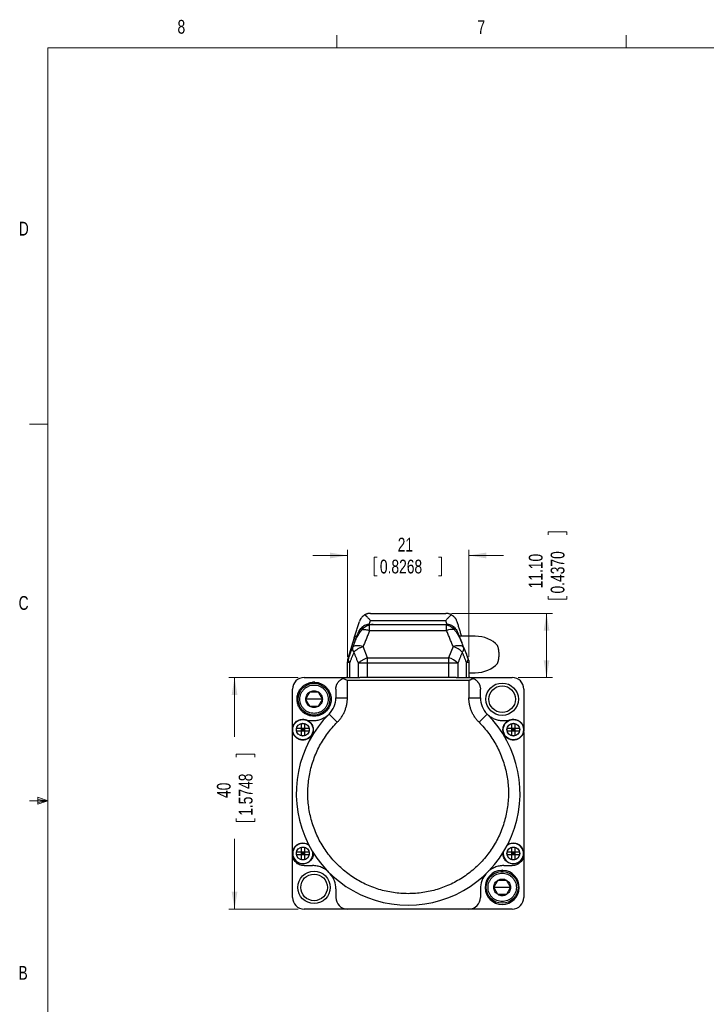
# Model space of a CAD drawing. Header units: millimetres. Extents: x 11 to 421, y 5 to 275.
# Tile 11 of 14: x 11 to 130, y 105 to 275. Entities that reach past the tile are written whole.
import ezdxf

# ---------------------------------------------------------------- set-up
doc = ezdxf.new("R2010")
doc.units = ezdxf.units.MM
doc.styles.add('SLDTEXTSTYLE0', font='TXT', dxfattribs={"width": 0.75})
doc.dimstyles.new('SLDDIMSTYLE3', dxfattribs={"dimtxt": 2.38125, "dimasz": 3, "dimexe": 0, "dimexo": 0.0625, "dimgap": 0.595313, "dimtad": 0, "dimrnd": 1e-09, "dimzin": 12, "dimdsep": 46, "dimtxsty": 'SLDTEXTSTYLE0', "dimsah": 1, "dimcen": 0.09, "dimadec": 0, "dimazin": 0, "dimtfac": 1, "dimtofl": 0, "dimtmove": 0, "dimatfit": 3, "dimfxl": 1, "dimtolj": 1, "dimtzin": 12, "dimarcsym": 0})
doc.dimstyles.new('SLDDIMSTYLE4', dxfattribs={"dimtxt": 2.38125, "dimasz": 3, "dimexe": 0, "dimexo": 0.0625, "dimgap": 0.595313, "dimtad": 0, "dimrnd": 1e-09, "dimzin": 4, "dimdsep": 46, "dimtxsty": 'SLDTEXTSTYLE0', "dimsah": 1, "dimcen": 0.09, "dimadec": 0, "dimazin": 0, "dimtfac": 1, "dimtofl": 0, "dimtmove": 0, "dimatfit": 3, "dimfxl": 1, "dimtolj": 1, "dimtzin": 12, "dimarcsym": 0})
doc.dimstyles.new('SLDDIMSTYLE7', dxfattribs={"dimtxt": 2.38125, "dimasz": 3, "dimexe": 0, "dimexo": 0.0625, "dimgap": 0.595313, "dimtad": 0, "dimrnd": 1e-09, "dimzin": 12, "dimdsep": 46, "dimtxsty": 'SLDTEXTSTYLE0', "dimsah": 1, "dimcen": 0.09, "dimadec": 0, "dimazin": 0, "dimtfac": 1, "dimtofl": 0, "dimtmove": 0, "dimatfit": 3, "dimfxl": 1, "dimtolj": 1, "dimtzin": 12, "dimarcsym": 0})

# ---------------------------------------------------------------- blocks, each defined once
blk = doc.blocks.new('*D13')
at = {"color": 7, "linetype": 'Continuous', "lineweight": 0}
for p, q in [((59.21, 161.43), (47.2, 161.43)), ((48.2, 161.43), (48.2, 151.22)), ((48.49, 148.18), (51.7, 148.18)), ((48.49, 148.18), (48.49, 147.7)), ((51.7, 148.18), (51.7, 147.7)), ((48.49, 136.58), (48.49, 137.06)), ((48.49, 136.58), (51.7, 136.58)), ((51.7, 136.58), (51.7, 137.06)), ((48.2, 121.43), (48.2, 133.54)), ((59.21, 121.43), (47.2, 121.43))]:
    blk.add_line(p, q, dxfattribs=at)
for points in [[(48.2, 161.43), (47.7, 158.43), (48.7, 158.43)], [(48.2, 121.43), (48.7, 124.43), (47.7, 124.43)]]:
    blk.add_solid(points, dxfattribs=at)
at = {"color": 7, "linetype": 'Continuous', "lineweight": 0, "char_height": 2.381, "attachment_point": 1, "rotation": 90, "style": 'SLDTEXTSTYLE0'}
for s, insert in [('1.5748', (48.92, 137.54)), ('40', (45.14, 140.62))]:
    blk.add_mtext(s, dxfattribs=dict(at, insert=insert))
blk = doc.blocks.new('*D14')
at = {"color": 7, "linetype": 'Continuous', "lineweight": 0}
for p, q in [((102.43, 186.61), (105.65, 186.61)), ((102.43, 186.61), (102.43, 186.12)), ((105.65, 186.61), (105.65, 186.12)), ((102.43, 175), (102.43, 175.49)), ((105.65, 175), (105.65, 175.49)), ((102.43, 175), (105.65, 175)), ((85.73, 172.53), (103.15, 172.53)), ((102.15, 161.43), (102.15, 172.53)), ((97.21, 161.43), (103.15, 161.43))]:
    blk.add_line(p, q, dxfattribs=at)
for points in [[(102.15, 172.53), (101.65, 169.53), (102.65, 169.53)], [(102.15, 161.43), (102.65, 164.43), (101.65, 164.43)]]:
    blk.add_solid(points, dxfattribs=at)
at = {"color": 7, "linetype": 'Continuous', "lineweight": 0, "char_height": 2.381, "attachment_point": 1, "rotation": 90, "style": 'SLDTEXTSTYLE0'}
for s, insert in [('0.4370', (102.86, 175.97)), ('11.10', (99.08, 176.85))]:
    blk.add_mtext(s, dxfattribs=dict(at, insert=insert))
blk = doc.blocks.new('*D15')
at = {"color": 7, "linetype": 'Continuous', "lineweight": 0}
for p, q in [((67.71, 182.54), (61.71, 182.54)), ((67.71, 165.04), (67.71, 183.54)), ((72.36, 182.25), (72.36, 179.04)), ((72.36, 182.25), (72.85, 182.25)), ((83.97, 182.25), (83.48, 182.25)), ((83.97, 182.25), (83.97, 179.04)), ((88.71, 165.04), (88.71, 183.54)), ((88.71, 182.54), (94.71, 182.54)), ((72.36, 179.04), (72.85, 179.04)), ((83.97, 179.04), (83.48, 179.04))]:
    blk.add_line(p, q, dxfattribs=at)
for points in [[(67.71, 182.54), (64.71, 183.04), (64.71, 182.04)], [(88.71, 182.54), (91.71, 182.04), (91.71, 183.04)]]:
    blk.add_solid(points, dxfattribs=at)
at = {"color": 7, "linetype": 'Continuous', "lineweight": 0, "char_height": 2.381, "attachment_point": 1, "style": 'SLDTEXTSTYLE0'}
for s, insert in [('21', (76.41, 185.61)), ('0.8268', (73.33, 181.82))]:
    blk.add_mtext(s, dxfattribs=dict(at, insert=insert))

msp = doc.modelspace()

# ---------------------------------------------------------------- linework, layer by layer
at = {"color": 7, "linetype": 'Continuous', "lineweight": 0}
for p, q in [((65.907, 270.309), (65.907, 272.463)), ((115.913, 270.309), (115.913, 272.463)), ((15.907, 270.309), (415.957, 270.309)), ((15.907, 270.309), (15.907, 9.959)), ((15.907, 205.221), (12.732, 205.221)), ((15.907, 140.134), (12.732, 140.134)), ((14.2, 140.744), (14.2, 139.56)), ((15.907, 140.134), (14.2, 140.744)), ((15.907, 140.134), (14.2, 140.363)), ((15.907, 140.134), (14.2, 139.872)), ((15.907, 140.134), (14.2, 139.56))]:
    msp.add_line(p, q, dxfattribs=at)
at = {"color": 7, "linetype": 'Continuous', "lineweight": 30}
for p, q in [((71.686, 172.533), (84.734, 172.533)), ((71.481, 170.625), (71.686, 171.287)), ((71.56, 169.572), (71.56, 170.545)), ((71.686, 171.287), (84.734, 171.287)), ((72.16, 170.633), (84.26, 170.633)), ((68.947, 167.5), (69.705, 169.38)), ((70.21, 170.108), (70.21, 169.717)), ((71.56, 169.572), (84.86, 169.572)), ((86.21, 170.108), (86.21, 169.717)), ((86.715, 169.38), (87.473, 167.5)), ((68.908, 168.313), (67.799, 164.721)), ((68.947, 167.5), (68.58, 166.589)), ((87.84, 166.589), (87.473, 167.5)), ((67.855, 164.792), (68.049, 165.275)), ((68.137, 165.492), (68.206, 165.662)), ((71.204, 164.873), (70.434, 166.781)), ((85.985, 166.781), (85.216, 164.873)), ((88.214, 165.662), (88.282, 165.492)), ((88.37, 165.275), (88.565, 164.792)), ((67.71, 164.045), (67.71, 164.131)), ((68.116, 164.045), (67.71, 164.045)), ((67.71, 161.433), (67.71, 164.045)), ((68.116, 161.433), (68.116, 164.045)), ((71.204, 163.933), (69.61, 163.933)), ((69.61, 161.433), (69.61, 163.933)), ((71.204, 163.933), (71.204, 164.873)), ((71.204, 164.873), (85.216, 164.873)), ((85.216, 163.933), (71.204, 163.933)), ((71.204, 161.433), (71.204, 163.933)), ((86.81, 163.933), (85.216, 163.933)), ((85.216, 163.933), (85.216, 161.433)), ((86.81, 163.933), (86.81, 161.433)), ((88.304, 161.433), (88.304, 164.045)), ((88.71, 164.045), (88.304, 164.045)), ((88.71, 164.045), (88.71, 161.433)), ((60.21, 161.433), (67.71, 161.433)), ((61.806, 160.442), (61.806, 160.643)), ((62.086, 160.643), (62.086, 160.442)), ((67.71, 161.433), (69.881, 161.433)), ((67.71, 157.954), (67.71, 160.933)), ((88.71, 160.933), (67.71, 160.933)), ((85.216, 161.433), (71.204, 161.433)), ((86.539, 161.433), (88.71, 161.433)), ((88.71, 161.433), (96.21, 161.433)), ((88.71, 160.933), (88.71, 157.954)), ((58.21, 152.381), (58.21, 159.433)), ((65.71, 159.433), (65.71, 157.954)), ((90.71, 157.954), (90.71, 159.433)), ((98.21, 159.433), (98.21, 152.381)), ((61.946, 157.696), (60.503, 157.696)), ((63.39, 157.696), (61.946, 157.696)), ((65.71, 157.954), (67.71, 157.954)), ((88.71, 157.954), (90.71, 157.954)), ((65.95, 153.709), (64.536, 155.124)), ((91.883, 155.124), (90.47, 153.709)), ((61.71, 153.933), (61.005, 153.933)), ((95.415, 153.933), (94.71, 153.933)), ((58.21, 131.033), (58.21, 151.933)), ((59.75, 152.693), (60.27, 152.693)), ((59.75, 152.173), (59.75, 152.693)), ((60.27, 152.173), (59.75, 152.173)), ((60.27, 152.693), (60.27, 152.173)), ((96.15, 152.173), (96.15, 152.693)), ((96.15, 152.693), (96.67, 152.693)), ((96.67, 152.173), (96.15, 152.173)), ((96.67, 152.693), (96.67, 152.173)), ((98.21, 151.933), (98.21, 131.033)), ((59.75, 131.293), (60.27, 131.293)), ((59.75, 130.773), (59.75, 131.293)), ((60.27, 131.293), (60.27, 130.773)), ((96.15, 131.293), (96.67, 131.293)), ((96.15, 130.773), (96.15, 131.293)), ((96.67, 131.293), (96.67, 130.773)), ((58.21, 131.033), (58.21, 130.933)), ((58.21, 123.433), (58.21, 130.933)), ((60.27, 130.773), (59.75, 130.773)), ((96.67, 130.773), (96.15, 130.773)), ((98.21, 130.933), (98.21, 131.033)), ((98.21, 130.933), (98.21, 123.433)), ((60.21, 128.933), (61.688, 128.933)), ((94.333, 127.916), (94.333, 128.116)), ((94.613, 127.916), (94.613, 128.116)), ((94.732, 128.933), (96.21, 128.933)), ((65.71, 124.933), (65.71, 123.433)), ((90.71, 124.933), (90.71, 123.433)), ((94.473, 125.169), (93.03, 125.169)), ((95.917, 125.169), (94.473, 125.169)), ((67.71, 121.433), (60.21, 121.433)), ((88.71, 121.433), (67.71, 121.433)), ((96.21, 121.433), (88.71, 121.433))]:
    msp.add_line(p, q, dxfattribs=at)
at = {"color": 7, "linetype": 'Continuous', "lineweight": 30, "flags": 128}
for points in [[(87.143, 168.583), (87.078, 168.598), (87.026, 168.607)], [(70.434, 166.781), (70.173, 166.854), (69.916, 166.908), (69.669, 166.941), (69.437, 166.952), (69.225, 166.942), (69.036, 166.911), (68.874, 166.858), (68.742, 166.787), (68.644, 166.696), (68.58, 166.589)], [(69.148, 167.998), (69.07, 168.057), (68.988, 168.131), (68.934, 168.199), (68.907, 168.26), (68.908, 168.313)], [(68.064, 165.323), (68.045, 165.257), (68.018, 165.099)]]:
    msp.add_lwpolyline(points, dxfattribs=at)
at = {"color": 7, "linetype": 'Continuous', "lineweight": 30}
for centre, radius in [((61.946, 157.696), 2.75), ((94.473, 157.696), 2.8), ((94.473, 157.696), 2.3), ((60.01, 152.433), 1.753), ((60.01, 152.433), 1.116), ((96.41, 152.433), 1.753), ((96.41, 152.433), 1.116), ((60.01, 131.033), 1.116), ((96.41, 131.033), 1.116), ((61.946, 125.169), 2.8), ((94.473, 125.169), 2.75), ((61.946, 125.169), 2.3)]:
    msp.add_circle(centre, radius, dxfattribs=at)
for centre, radius, start, end in [((69.413, 168.026), 0.581, 91.95869, 150.4236), ((85.823, 166.857), 2.882, 82.20593, 109.53175), ((69.327, 166.431), 0.764, 168.00563, 230.4271), ((84.947, 163.197), 3.731, 45.12464, 73.84058), ((87.093, 166.431), 0.764, 309.5729, 11.99437), ((69.71, 164.131), 2, 162.84758, 180), ((69.71, 164.045), 2, 168.81233, 180), ((84.177, 161.289), 3.731, 45.12464, 73.84058), ((87.55, 164.797), 1.065, 315.03653, 346.57301), ((60.21, 159.433), 2, 90, 180), ((96.21, 159.433), 2, 0, 90), ((61.71, 157.954), 4, 314.96204, 0), ((94.71, 157.954), 4, 180, 225.03796), ((78.21, 141.433), 19.35, 134.96204, 45.03796), ((96.21, 151.933), 2, 0, 7.37172), ((60.01, 131.033), 1.753, 51.95598, 7.53378), ((96.41, 131.033), 1.753, 172.46622, 128.04402), ((94.473, 125.169), 2.95, 92.72014, 87.27986), ((94.473, 125.169), 2.95, 87.27986, 92.72014), ((61.71, 124.933), 4, 0, 40.41002), ((94.71, 124.933), 4, 139.58998, 180), ((60.21, 123.433), 2, 180, 270), ((67.71, 123.433), 2, 180, 270), ((88.71, 123.433), 2, 270, 0), ((96.21, 123.433), 2, 270, 0)]:
    msp.add_arc(centre, radius, start, end, dxfattribs=at)
for start_param, end_param in [(3.6584873, 4.712389), (1.5707963, 2.624698)]:
    msp.add_ellipse((89.779, 165.433), major_axis=(-4.455, 0), ratio=0.7071068, start_param=start_param, end_param=end_param, dxfattribs=at)
for points, knots in [([(70.73, 172.29), (70.688, 172.266), (70.601, 172.216), (70.477, 172.128), (70.355, 172.028), (70.236, 171.914), (70.087, 171.743), (69.911, 171.486), (69.823, 171.251), (69.775, 171.122)], [0, 0, 0, 0, 0.0894826, 0.1841939, 0.2841902, 0.3895189, 0.5002209, 0.7260236, 1, 1, 1, 1]), ([(71.686, 172.533), (71.607, 172.53), (71.468, 172.525), (71.271, 172.492), (71.087, 172.444), (70.906, 172.379), (70.787, 172.318), (70.73, 172.29)], [0, 0, 0, 0, 0.2407385, 0.4271933, 0.6105031, 0.8156844, 1, 1, 1, 1]), ([(70.73, 172.29), (70.756, 172.268), (70.808, 172.225), (70.892, 172.149), (70.984, 172.063), (71.083, 171.965), (71.193, 171.851), (71.327, 171.708), (71.493, 171.521), (71.617, 171.37), (71.686, 171.287)], [0, 0, 0, 0, 0.0893754, 0.18402235, 0.28397806, 0.38927406, 0.49993732, 0.62888322, 0.79557232, 1, 1, 1, 1]), ([(85.689, 172.29), (85.633, 172.318), (85.514, 172.379), (85.333, 172.444), (85.149, 172.492), (84.951, 172.525), (84.812, 172.53), (84.734, 172.533)], [0, 0, 0, 0, 0.18430649, 0.38949083, 0.57279518, 0.75924431, 1, 1, 1, 1]), ([(84.734, 171.287), (84.777, 171.339), (84.857, 171.437), (84.971, 171.57), (85.071, 171.683), (85.156, 171.776), (85.295, 171.923), (85.477, 172.108), (85.622, 172.232), (85.689, 172.29)], [0, 0, 0, 0, 0.127242, 0.2408951, 0.3409595, 0.4274363, 0.5003283, 0.7667582, 1, 1, 1, 1]), ([(85.689, 172.29), (85.742, 172.259), (85.852, 172.196), (86.006, 172.08), (86.156, 171.944), (86.272, 171.815), (86.358, 171.702), (86.417, 171.615), (86.481, 171.508), (86.566, 171.348), (86.614, 171.209), (86.645, 171.122)], [0, 0, 0, 0, 0.1126166, 0.2334218, 0.3625187, 0.4999914, 0.5698777, 0.6390733, 0.7075821, 0.8160792, 1, 1, 1, 1]), ([(71.56, 170.633), (71.442, 170.627), (71.212, 170.616), (70.849, 170.513), (70.505, 170.35), (70.308, 170.189), (70.21, 170.108)], [0, 0, 0, 0, 0.2647503, 0.5138144, 0.7557825, 1, 1, 1, 1]), ([(70.21, 169.717), (70.303, 169.82), (70.492, 170.031), (70.84, 170.268), (71.206, 170.453), (71.442, 170.514), (71.56, 170.545)], [0, 0, 0, 0, 0.2471475, 0.5004514, 0.7501534, 1, 1, 1, 1]), ([(72.16, 170.633), (72.073, 170.627), (71.898, 170.616), (71.673, 170.569), (71.56, 170.545)], [0, 0, 0, 0, 0.4951379, 1, 1, 1, 1]), ([(71.56, 170.633), (71.689, 170.633), (71.91, 170.633), (72.073, 170.633), (72.141, 170.633)], [0, 0, 0, 0, 0.580934, 1, 1, 1, 1]), ([(84.26, 170.633), (84.315, 170.63), (84.427, 170.625), (84.628, 170.592), (84.78, 170.561), (84.86, 170.545)], [0, 0, 0, 0, 0.32118771, 0.64631462, 1, 1, 1, 1]), ([(84.278, 170.633), (84.346, 170.633), (84.509, 170.633), (84.731, 170.633), (84.86, 170.633)], [0, 0, 0, 0, 0.419066, 1, 1, 1, 1]), ([(86.21, 170.108), (86.111, 170.189), (85.915, 170.35), (85.571, 170.513), (85.207, 170.616), (84.978, 170.627), (84.86, 170.633)], [0, 0, 0, 0, 0.244229, 0.486202, 0.7352624, 1, 1, 1, 1]), ([(84.86, 170.545), (84.977, 170.514), (85.213, 170.453), (85.58, 170.268), (85.927, 170.03), (86.116, 169.82), (86.21, 169.717)], [0, 0, 0, 0, 0.24908979, 0.499934, 0.75303912, 1, 1, 1, 1]), ([(68.947, 167.5), (69.06, 167.762), (69.288, 168.287), (69.704, 169.032), (70.04, 169.487), (70.206, 169.711)], [0, 0, 0, 0, 0.3353669, 0.6729909, 1, 1, 1, 1]), ([(86.214, 169.711), (86.339, 169.546), (86.595, 169.207), (86.923, 168.66), (87.223, 168.09), (87.389, 167.697), (87.473, 167.5)], [0, 0, 0, 0, 0.2429679, 0.4997214, 0.7476292, 1, 1, 1, 1]), ([(93.943, 165.433), (93.934, 165.639), (93.917, 166.05), (93.804, 166.575), (93.694, 166.874), (93.652, 166.989)], [0, 0, 0, 0, 0.3797199, 0.7594397, 1, 1, 1, 1]), ([(68.213, 165.679), (68.154, 165.528), (68.047, 165.252), (67.924, 164.874), (67.861, 164.648), (67.833, 164.55)], [0, 0, 0, 0, 0.4095828, 0.7429161, 1, 1, 1, 1]), ([(93.652, 163.876), (93.694, 163.991), (93.804, 164.29), (93.917, 164.815), (93.934, 165.227), (93.943, 165.433)], [0, 0, 0, 0, 0.2405771, 0.6202886, 1, 1, 1, 1]), ([(65.71, 159.433), (65.711, 159.478), (65.712, 159.564), (65.725, 159.686), (65.742, 159.792), (65.761, 159.884), (65.787, 159.988), (65.825, 160.107), (65.879, 160.241), (65.938, 160.363), (66.016, 160.5), (66.117, 160.647), (66.247, 160.801), (66.421, 160.969), (66.647, 161.141), (66.858, 161.239), (66.959, 161.286)], [0, 0, 0, 0, 0.0636407, 0.120489, 0.170545, 0.2138089, 0.2502812, 0.3192065, 0.3839075, 0.4443969, 0.5006901, 0.5899627, 0.6732884, 0.7508057, 0.8811396, 1, 1, 1, 1]), ([(67.71, 161.433), (67.605, 161.428), (67.416, 161.419), (67.165, 161.362), (67.021, 161.309), (66.959, 161.286)], [0, 0, 0, 0, 0.41439815, 0.7477162, 1, 1, 1, 1]), ([(67.71, 160.933), (67.629, 160.973), (67.493, 161.041), (67.295, 161.137), (67.125, 161.216), (67.011, 161.264), (66.959, 161.286)], [0, 0, 0, 0, 0.3196486, 0.5384301, 0.7856358, 1, 1, 1, 1]), ([(89.461, 161.286), (89.399, 161.309), (89.254, 161.362), (89.003, 161.419), (88.814, 161.428), (88.71, 161.433)], [0, 0, 0, 0, 0.2522838, 0.5856019, 1, 1, 1, 1]), ([(88.71, 160.933), (88.772, 160.964), (88.885, 161.02), (89.039, 161.096), (89.182, 161.164), (89.32, 161.227), (89.415, 161.267), (89.461, 161.286)], [0, 0, 0, 0, 0.24680537, 0.44668532, 0.61118994, 0.81459464, 1, 1, 1, 1]), ([(89.461, 161.286), (89.528, 161.256), (89.666, 161.195), (89.855, 161.077), (90.011, 160.955), (90.136, 160.837), (90.237, 160.727), (90.331, 160.607), (90.412, 160.486), (90.482, 160.363), (90.541, 160.241), (90.595, 160.107), (90.649, 159.935), (90.698, 159.709), (90.706, 159.531), (90.71, 159.433)], [0, 0, 0, 0, 0.078092, 0.1610576, 0.2493541, 0.3069348, 0.3677734, 0.4319332, 0.4994681, 0.5557292, 0.6162014, 0.6809002, 0.7498384, 0.8628455, 1, 1, 1, 1]), ([(60.503, 157.696), (60.564, 157.802), (60.683, 158.007), (60.863, 158.32), (61.044, 158.634), (61.163, 158.839), (61.225, 158.946)], [0, 0, 0, 0, 0.2585872, 0.5000075, 0.73832, 1, 1, 1, 1]), ([(61.225, 158.946), (61.347, 158.946), (61.584, 158.946), (61.945, 158.946), (62.307, 158.946), (62.544, 158.946), (62.668, 158.946)], [0, 0, 0, 0, 0.2585872, 0.5000075, 0.7383201, 1, 1, 1, 1]), ([(62.668, 158.946), (62.729, 158.84), (62.847, 158.635), (63.028, 158.322), (63.21, 158.009), (63.328, 157.803), (63.39, 157.696)], [0, 0, 0, 0, 0.2585872, 0.5000075, 0.73832, 1, 1, 1, 1]), ([(61.225, 156.446), (61.164, 156.552), (61.045, 156.757), (60.865, 157.07), (60.683, 157.384), (60.565, 157.589), (60.503, 157.696)], [0, 0, 0, 0, 0.2585872, 0.5000075, 0.7383201, 1, 1, 1, 1]), ([(63.39, 157.696), (63.328, 157.59), (63.21, 157.385), (63.03, 157.072), (62.849, 156.758), (62.73, 156.553), (62.668, 156.446)], [0, 0, 0, 0, 0.2585874, 0.50000793, 0.73832033, 1, 1, 1, 1]), ([(62.668, 156.446), (62.546, 156.446), (62.309, 156.446), (61.948, 156.446), (61.585, 156.446), (61.349, 156.446), (61.225, 156.446)], [0, 0, 0, 0, 0.2585872, 0.5000075, 0.73832, 1, 1, 1, 1]), ([(93.03, 125.169), (93.091, 125.275), (93.21, 125.48), (93.39, 125.793), (93.571, 126.107), (93.69, 126.312), (93.752, 126.419)], [0, 0, 0, 0, 0.2585872, 0.5000075, 0.73832, 1, 1, 1, 1]), ([(93.752, 126.419), (93.874, 126.419), (94.111, 126.419), (94.472, 126.419), (94.834, 126.419), (95.071, 126.419), (95.195, 126.419)], [0, 0, 0, 0, 0.2585872, 0.5000075, 0.73832, 1, 1, 1, 1]), ([(95.195, 126.419), (95.256, 126.313), (95.374, 126.108), (95.555, 125.795), (95.737, 125.482), (95.855, 125.276), (95.917, 125.169)], [0, 0, 0, 0, 0.2585872, 0.5000075, 0.7383201, 1, 1, 1, 1]), ([(93.752, 123.919), (93.69, 124.025), (93.572, 124.23), (93.392, 124.543), (93.21, 124.857), (93.092, 125.062), (93.03, 125.169)], [0, 0, 0, 0, 0.2585872, 0.5000075, 0.73832, 1, 1, 1, 1]), ([(95.917, 125.169), (95.855, 125.063), (95.737, 124.858), (95.557, 124.545), (95.376, 124.231), (95.257, 124.026), (95.195, 123.919)], [0, 0, 0, 0, 0.2585872, 0.5000075, 0.73832, 1, 1, 1, 1]), ([(95.195, 123.919), (95.073, 123.919), (94.836, 123.919), (94.475, 123.919), (94.112, 123.919), (93.875, 123.919), (93.752, 123.919)], [0, 0, 0, 0, 0.2585872, 0.5000075, 0.73832, 1, 1, 1, 1])]:
    msp.add_open_spline(points, degree=3, knots=knots, dxfattribs=at)
for points, degree in [([(68.908, 168.313), (69.775, 171.122)], 1), ([(84.938, 170.625), (84.734, 171.287)], 1), ([(84.86, 169.572), (84.86, 169.684), (84.86, 169.908), (84.86, 170.184), (84.86, 170.409), (84.86, 170.5), (84.86, 170.545)], 3), ([(86.193, 171.897), (86.21, 171.882)], 1), ([(86.645, 171.122), (87.429, 168.583)], 1), ([(69.705, 169.38), (69.769, 169.516), (69.896, 169.787), (70.105, 170.001), (70.21, 170.108)], 3), ([(70.206, 169.711), (70.298, 169.725), (70.484, 169.752), (70.82, 169.735), (71.182, 169.68), (71.434, 169.608), (71.56, 169.572)], 3), ([(70.21, 169.717), (70.206, 169.711)], 1), ([(71.56, 169.572), (70.434, 166.781)], 1), ([(85.985, 166.781), (84.86, 169.572)], 1), ([(86.21, 170.108), (86.314, 170.001), (86.523, 169.787), (86.651, 169.516), (86.715, 169.38)], 3), ([(86.21, 169.717), (86.214, 169.711)], 1), ([(89.779, 168.583), (87.036, 168.583)], 1), ([(87.84, 166.589), (87.815, 166.635), (87.766, 166.726), (87.623, 166.83), (87.435, 166.905), (87.201, 166.948), (86.931, 166.957), (86.632, 166.932), (86.314, 166.876), (86.095, 166.813), (85.985, 166.781)], 3), ([(68.84, 165.842), (68.116, 164.045)], 1), ([(68.213, 165.679), (68.58, 166.589)], 1), ([(70.434, 166.781), (70.276, 166.726), (69.959, 166.615), (69.515, 166.383), (69.123, 166.122), (68.934, 165.935), (68.84, 165.842)], 3), ([(69.61, 163.933), (68.84, 165.842)], 1), ([(87.579, 165.842), (86.81, 163.933)], 1), ([(88.304, 164.045), (87.579, 165.842)], 1), ([(87.84, 166.589), (88.207, 165.679)], 1), ([(88.207, 165.679), (88.586, 164.55)], 1), ([(67.748, 164.433), (67.855, 164.792)], 1), ([(67.748, 164.433), (67.805, 164.433)], 1), ([(67.833, 164.55), (67.805, 164.433)], 1), ([(68.116, 164.045), (68.044, 164.132), (67.9, 164.308), (67.855, 164.469), (67.833, 164.55)], 3), ([(69.61, 163.933), (69.704, 164.027), (69.892, 164.214), (70.285, 164.475), (70.728, 164.707), (71.045, 164.818), (71.204, 164.873)], 3), ([(85.216, 164.873), (85.216, 164.724), (85.216, 164.425), (85.216, 164.097), (85.216, 163.933)], 3), ([(88.672, 164.433), (88.565, 164.792)], 1), ([(88.586, 164.55), (88.614, 164.433)], 1), ([(88.672, 164.433), (88.614, 164.433)], 1), ([(88.672, 164.433), (88.71, 164.045)], 1), ([(88.71, 162.283), (89.779, 162.283)], 1), ([(58.996, 157.696), (59.007, 157.883), (59.027, 158.258), (59.192, 158.799), (59.449, 159.301), (59.799, 159.744), (60.225, 160.114), (60.714, 160.395), (61.247, 160.585), (61.62, 160.623), (61.806, 160.643)], 3), ([(61.946, 155.246), (61.786, 155.255), (61.465, 155.273), (61.003, 155.419), (60.576, 155.645), (60.203, 155.953), (59.896, 156.326), (59.668, 156.752), (59.528, 157.215), (59.481, 157.696), (59.528, 158.177), (59.668, 158.64), (59.896, 159.066), (60.203, 159.44), (60.576, 159.747), (61.003, 159.973), (61.465, 160.119), (61.786, 160.137), (61.946, 160.146)], 3), ([(61.758, 160.636), (61.682, 160.634)], 1), ([(62.086, 160.643), (61.806, 160.637)], 1), ([(61.946, 160.146), (62.107, 160.137), (62.427, 160.119), (62.89, 159.973), (63.316, 159.747), (63.69, 159.44), (63.997, 159.066), (64.224, 158.64), (64.365, 158.177), (64.412, 157.696), (64.365, 157.215), (64.224, 156.752), (63.997, 156.326), (63.69, 155.953), (63.316, 155.645), (62.89, 155.419), (62.427, 155.273), (62.107, 155.255), (61.946, 155.246)], 3), ([(62.086, 160.643), (62.273, 160.623), (62.646, 160.585), (63.179, 160.395), (63.668, 160.114), (64.094, 159.744), (64.443, 159.301), (64.7, 158.799), (64.865, 158.258), (64.886, 157.883), (64.896, 157.696)], 3), ([(71.204, 161.433), (71.083, 161.433), (70.842, 161.433), (70.493, 161.433), (70.164, 161.433), (69.975, 161.433), (69.881, 161.433)], 3), ([(86.539, 161.433), (86.444, 161.433), (86.255, 161.433), (85.926, 161.433), (85.577, 161.433), (85.336, 161.433), (85.216, 161.433)], 3), ([(60.503, 157.696), (60.513, 157.822), (60.532, 158.074), (60.684, 158.425), (60.911, 158.732), (61.12, 158.875), (61.225, 158.946)], 3), ([(61.225, 158.946), (61.339, 159.001), (61.566, 159.11), (61.946, 159.154), (62.326, 159.11), (62.554, 159.001), (62.668, 158.946)], 3), ([(62.668, 158.946), (62.772, 158.875), (62.981, 158.732), (63.209, 158.425), (63.361, 158.074), (63.38, 157.822), (63.39, 157.696)], 3), ([(64.896, 157.696), (64.885, 157.503), (64.863, 157.117), (64.688, 156.56), (64.415, 156.047), (64.046, 155.597), (63.596, 155.227), (63.083, 154.953), (62.526, 154.784), (61.946, 154.727), (61.367, 154.784), (60.81, 154.953), (60.297, 155.227), (59.847, 155.597), (59.477, 156.047), (59.205, 156.56), (59.029, 157.117), (59.007, 157.503), (58.996, 157.696)], 3), ([(61.225, 156.446), (61.12, 156.517), (60.911, 156.66), (60.684, 156.967), (60.532, 157.318), (60.513, 157.57), (60.503, 157.696)], 3), ([(63.39, 157.696), (63.38, 157.57), (63.361, 157.318), (63.209, 156.967), (62.981, 156.66), (62.772, 156.517), (62.668, 156.446)], 3), ([(65.95, 153.709), (66.085, 153.852), (66.355, 154.137), (66.705, 154.614), (67.009, 155.119), (67.261, 155.653), (67.46, 156.208), (67.603, 156.781), (67.693, 157.365), (67.704, 157.758), (67.71, 157.954)], 3), ([(90.47, 153.709), (90.335, 153.852), (90.065, 154.137), (89.715, 154.614), (89.411, 155.119), (89.158, 155.653), (88.959, 156.208), (88.817, 156.781), (88.727, 157.365), (88.715, 157.758), (88.71, 157.954)], 3), ([(62.668, 156.446), (62.554, 156.391), (62.326, 156.282), (61.946, 156.238), (61.566, 156.282), (61.339, 156.391), (61.225, 156.446)], 3), ([(64.303, 154.887), (64.116, 154.743), (63.742, 154.457), (63.098, 154.162), (62.415, 153.968), (61.945, 153.944), (61.71, 153.933)], 3), ([(94.71, 153.933), (94.475, 153.944), (94.004, 153.968), (93.322, 154.162), (92.677, 154.457), (92.304, 154.743), (92.117, 154.887)], 3), ([(58.226, 152.189), (58.217, 152.317), (58.198, 152.573), (58.273, 152.953), (58.422, 153.309), (58.643, 153.625), (58.927, 153.888), (59.259, 154.083), (59.626, 154.209), (59.882, 154.225), (60.01, 154.233)], 3), ([(59.75, 153.513), (60.27, 153.513)], 1), ([(59.75, 152.693), (59.75, 153.513)], 1), ([(60.01, 154.233), (60.098, 154.229), (60.273, 154.221), (60.531, 154.161), (60.779, 154.069), (60.93, 153.978), (61.005, 153.933)], 3), ([(61.005, 153.933), (61.082, 153.876), (61.237, 153.763), (61.431, 153.548), (61.591, 153.309), (61.71, 153.046), (61.786, 152.768), (61.817, 152.481), (61.801, 152.193), (61.741, 151.911), (61.635, 151.642), (61.489, 151.394), (61.305, 151.171), (61.088, 150.982), (60.843, 150.828), (60.578, 150.717), (60.297, 150.646), (60.106, 150.637), (60.01, 150.633)], 3), ([(60.27, 153.513), (60.27, 152.693)], 1), ([(90.47, 153.709), (90.765, 153.402), (91.355, 152.787), (92.151, 151.785), (92.876, 150.732), (93.52, 149.628), (94.082, 148.479), (94.557, 147.292), (94.944, 146.073), (95.24, 144.829), (95.444, 143.567), (95.554, 142.293), (95.57, 141.014), (95.493, 139.738), (95.321, 138.47), (95.057, 137.219), (94.701, 135.991), (94.256, 134.792), (93.724, 133.63), (93.107, 132.509), (92.41, 131.437), (91.636, 130.419), (90.79, 129.461), (89.875, 128.568), (88.896, 127.744), (87.86, 126.995), (86.772, 126.324), (85.637, 125.735), (84.461, 125.231), (83.252, 124.815), (82.016, 124.489), (80.759, 124.255), (79.488, 124.114), (78.21, 124.067), (76.932, 124.114), (75.661, 124.255), (74.404, 124.489), (73.167, 124.815), (71.958, 125.231), (70.783, 125.735), (69.648, 126.324), (68.56, 126.995), (67.523, 127.744), (66.545, 128.568), (65.63, 129.461), (64.783, 130.419), (64.009, 131.437), (63.312, 132.509), (62.696, 133.63), (62.164, 134.792), (61.719, 135.991), (61.363, 137.219), (61.099, 138.47), (60.927, 139.738), (60.849, 141.014), (60.865, 142.293), (60.976, 143.567), (61.179, 144.829), (61.476, 146.073), (61.862, 147.292), (62.338, 148.479), (62.899, 149.628), (63.544, 150.732), (64.269, 151.785), (65.065, 152.787), (65.655, 153.402), (65.95, 153.709)], 3), ([(96.41, 150.633), (96.314, 150.637), (96.122, 150.646), (95.842, 150.717), (95.576, 150.828), (95.332, 150.982), (95.115, 151.171), (94.931, 151.394), (94.784, 151.642), (94.679, 151.911), (94.618, 152.193), (94.603, 152.481), (94.633, 152.768), (94.709, 153.046), (94.828, 153.309), (94.988, 153.548), (95.183, 153.763), (95.337, 153.876), (95.415, 153.933)], 3), ([(95.415, 153.933), (95.49, 153.978), (95.641, 154.069), (95.889, 154.161), (96.146, 154.221), (96.322, 154.229), (96.41, 154.233)], 3), ([(96.15, 153.513), (96.67, 153.513)], 1), ([(96.15, 152.693), (96.15, 153.513)], 1), ([(96.41, 154.233), (96.538, 154.225), (96.794, 154.209), (97.16, 154.083), (97.493, 153.888), (97.776, 153.625), (97.998, 153.309), (98.146, 152.953), (98.222, 152.573), (98.203, 152.317), (98.193, 152.189)], 3), ([(96.67, 153.513), (96.67, 152.693)], 1), ([(58.21, 151.933), (58.226, 152.189)], 1), ([(60.01, 150.633), (59.902, 150.638), (59.687, 150.649), (59.374, 150.739), (59.082, 150.879), (58.82, 151.069), (58.595, 151.303), (58.418, 151.574), (58.287, 151.871), (58.246, 152.083), (58.226, 152.189)], 3), ([(58.93, 152.693), (59.75, 152.693)], 1), ([(58.93, 152.433), (58.93, 152.693)], 1), ([(58.93, 152.173), (58.93, 152.433)], 1), ([(59.75, 152.173), (58.93, 152.173)], 1), ([(59.75, 152.693), (60.01, 152.433)], 1), ([(59.75, 152.173), (60.01, 152.433)], 1), ([(59.75, 151.353), (59.75, 152.173)], 1), ([(60.27, 152.693), (60.01, 152.433)], 1), ([(60.01, 152.433), (60.27, 152.173)], 1), ([(60.27, 152.693), (61.09, 152.693)], 1), ([(60.27, 152.173), (60.27, 151.353)], 1), ([(61.09, 152.173), (60.27, 152.173)], 1), ([(61.09, 152.693), (61.09, 152.433)], 1), ([(61.09, 152.433), (61.09, 152.173)], 1), ([(95.33, 152.693), (96.15, 152.693)], 1), ([(95.33, 152.433), (95.33, 152.693)], 1), ([(95.33, 152.173), (95.33, 152.433)], 1), ([(96.15, 152.173), (95.33, 152.173)], 1), ([(96.15, 152.693), (96.41, 152.433)], 1), ([(96.15, 152.173), (96.41, 152.433)], 1), ([(96.15, 151.353), (96.15, 152.173)], 1), ([(96.67, 152.693), (96.41, 152.433)], 1), ([(96.41, 152.433), (96.67, 152.173)], 1), ([(98.193, 152.189), (98.173, 152.083), (98.133, 151.871), (98.002, 151.574), (97.824, 151.303), (97.6, 151.069), (97.337, 150.879), (97.045, 150.739), (96.733, 150.649), (96.517, 150.638), (96.41, 150.633)], 3), ([(96.67, 152.693), (97.49, 152.693)], 1), ([(96.67, 152.173), (96.67, 151.353)], 1), ([(97.49, 152.173), (96.67, 152.173)], 1), ([(97.49, 152.693), (97.49, 152.433)], 1), ([(97.49, 152.433), (97.49, 152.173)], 1), ([(60.27, 151.353), (59.75, 151.353)], 1), ([(96.67, 151.353), (96.15, 151.353)], 1), ([(58.21, 131.033), (58.223, 131.196), (58.249, 131.523), (58.453, 131.978), (58.763, 132.362), (59.168, 132.649), (59.634, 132.816), (60.127, 132.85), (60.616, 132.757), (60.899, 132.591), (61.041, 132.508)], 3), ([(95.379, 132.508), (95.52, 132.591), (95.803, 132.757), (96.293, 132.85), (96.786, 132.816), (97.252, 132.649), (97.657, 132.362), (97.966, 131.978), (98.171, 131.523), (98.197, 131.196), (98.21, 131.033)], 3), ([(61.804, 131.172), (61.807, 131.051), (61.811, 130.809), (61.726, 130.454), (61.577, 130.122), (61.363, 129.828), (61.095, 129.581), (60.783, 129.394), (60.44, 129.272), (60.08, 129.222), (59.717, 129.244), (59.365, 129.339), (59.04, 129.502), (58.753, 129.727), (58.518, 130.004), (58.343, 130.323), (58.231, 130.67), (58.217, 130.912), (58.21, 131.033)], 3), ([(58.93, 131.033), (58.93, 131.293)], 1), ([(58.93, 131.293), (59.75, 131.293)], 1), ([(59.75, 132.113), (60.27, 132.113)], 1), ([(59.75, 131.293), (59.75, 132.113)], 1), ([(59.75, 131.293), (60.01, 131.033)], 1), ([(60.27, 131.293), (60.01, 131.033)], 1), ([(60.27, 132.113), (60.27, 131.293)], 1), ([(60.27, 131.293), (61.09, 131.293)], 1), ([(61.09, 131.293), (61.09, 131.033)], 1), ([(98.21, 131.033), (98.203, 130.912), (98.189, 130.67), (98.076, 130.323), (97.902, 130.004), (97.666, 129.727), (97.38, 129.502), (97.054, 129.339), (96.703, 129.244), (96.34, 129.222), (95.979, 129.272), (95.636, 129.394), (95.324, 129.581), (95.056, 129.828), (94.843, 130.122), (94.693, 130.454), (94.608, 130.809), (94.613, 131.051), (94.615, 131.172)], 3), ([(95.33, 131.293), (96.15, 131.293)], 1), ([(95.33, 130.773), (95.33, 131.293)], 1), ([(96.15, 132.113), (96.41, 132.113)], 1), ([(96.15, 131.293), (96.15, 132.113)], 1), ([(96.15, 131.293), (96.41, 131.033)], 1), ([(96.41, 132.113), (96.67, 132.113)], 1), ([(96.67, 131.293), (96.41, 131.033)], 1), ([(96.67, 132.113), (96.67, 131.293)], 1), ([(96.67, 131.293), (97.49, 131.293)], 1), ([(97.49, 131.293), (97.49, 130.773)], 1), ([(60.21, 128.933), (60.079, 128.94), (59.817, 128.955), (59.44, 129.074), (59.091, 129.259), (58.787, 129.509), (58.536, 129.814), (58.351, 130.162), (58.232, 130.54), (58.217, 130.802), (58.21, 130.933)], 3), ([(58.93, 130.773), (58.93, 131.033)], 1), ([(59.75, 130.773), (58.93, 130.773)], 1), ([(59.75, 130.773), (60.01, 131.033)], 1), ([(59.75, 129.953), (59.75, 130.773)], 1), ([(60.27, 129.953), (59.75, 129.953)], 1), ([(60.01, 131.033), (60.27, 130.773)], 1), ([(60.27, 130.773), (60.27, 129.953)], 1), ([(61.09, 130.773), (60.27, 130.773)], 1), ([(61.09, 131.033), (61.09, 130.773)], 1), ([(96.15, 130.773), (95.33, 130.773)], 1), ([(96.41, 131.033), (96.15, 130.773)], 1), ([(96.15, 129.953), (96.15, 130.773)], 1), ([(96.41, 129.953), (96.15, 129.953)], 1), ([(98.21, 130.933), (98.202, 130.802), (98.187, 130.54), (98.069, 130.162), (97.884, 129.814), (97.633, 129.509), (97.328, 129.259), (96.98, 129.074), (96.603, 128.955), (96.341, 128.94), (96.21, 128.933)], 3), ([(96.67, 130.773), (96.41, 131.033)], 1), ([(96.67, 129.953), (96.41, 129.953)], 1), ([(97.49, 130.773), (96.67, 130.773)], 1), ([(96.67, 130.773), (96.67, 129.953)], 1), ([(64.518, 127.759), (64.423, 127.849), (64.233, 128.029), (63.915, 128.262), (63.578, 128.465), (63.222, 128.633), (62.852, 128.766), (62.47, 128.861), (62.081, 128.921), (61.819, 128.929), (61.688, 128.933)], 3), ([(94.732, 128.933), (94.601, 128.929), (94.339, 128.921), (93.949, 128.861), (93.568, 128.766), (93.197, 128.633), (92.842, 128.465), (92.505, 128.262), (92.187, 128.029), (91.997, 127.849), (91.901, 127.759)], 3), ([(94.473, 122.719), (94.313, 122.728), (93.992, 122.746), (93.53, 122.892), (93.103, 123.119), (92.73, 123.426), (92.423, 123.799), (92.195, 124.225), (92.055, 124.688), (92.007, 125.169), (92.055, 125.65), (92.195, 126.113), (92.423, 126.539), (92.73, 126.913), (93.103, 127.22), (93.53, 127.446), (93.992, 127.592), (94.313, 127.61), (94.473, 127.619)], 3), ([(93.03, 125.169), (93.039, 125.295), (93.058, 125.547), (93.211, 125.898), (93.438, 126.205), (93.647, 126.348), (93.752, 126.419)], 3), ([(93.752, 126.419), (93.865, 126.474), (94.093, 126.583), (94.473, 126.627), (94.853, 126.583), (95.081, 126.474), (95.195, 126.419)], 3), ([(94.473, 127.619), (94.634, 127.61), (94.954, 127.592), (95.417, 127.446), (95.843, 127.22), (96.217, 126.913), (96.523, 126.539), (96.751, 126.113), (96.892, 125.65), (96.939, 125.169), (96.892, 124.688), (96.751, 124.225), (96.523, 123.799), (96.217, 123.426), (95.843, 123.119), (95.417, 122.892), (94.954, 122.746), (94.634, 122.728), (94.473, 122.719)], 3), ([(95.195, 126.419), (95.299, 126.348), (95.508, 126.205), (95.736, 125.898), (95.888, 125.547), (95.907, 125.295), (95.917, 125.169)], 3), ([(93.752, 123.919), (93.647, 123.99), (93.438, 124.133), (93.211, 124.44), (93.058, 124.791), (93.039, 125.043), (93.03, 125.169)], 3), ([(95.917, 125.169), (95.907, 125.043), (95.888, 124.791), (95.736, 124.44), (95.508, 124.133), (95.299, 123.99), (95.195, 123.919)], 3), ([(95.195, 123.919), (95.081, 123.864), (94.853, 123.755), (94.473, 123.711), (94.093, 123.755), (93.865, 123.864), (93.752, 123.919)], 3)]:
    msp.add_open_spline(points, degree=degree, dxfattribs=at)

# ---------------------------------------------------------------- texts
at = {"color": 7, "linetype": 'Continuous', "lineweight": 0, "char_height": 2.381, "attachment_point": 1, "style": 'SLDTEXTSTYLE0'}
for s, insert in [('8', (38.331, 275.12)), ('7', (90.195, 275.048)), ('D', (10.887, 240.222)), ('C', (10.854, 175.523)), ('B', (10.831, 111.588))]:
    msp.add_mtext(s, dxfattribs=dict(at, insert=insert))

# ---------------------------------------------------------------- dimensions: what is measured, and where the dimension line sits
at = {"color": 7, "linetype": 'Continuous', "lineweight": 0}
for base, p1, p2, dimstyle, picture, middle in [((102.151, 172.533), (96.21, 161.433), (84.734, 172.533), 'SLDDIMSTYLE4', '*D14', (102.151, 180.804)), ((48.205, 121.433), (60.21, 161.433), (60.21, 121.433), 'SLDDIMSTYLE7', '*D13', (48.205, 142.382))]:
    dim = msp.add_linear_dim(base=base, p1=p1, p2=p2, angle=90, dimstyle=dimstyle, dxfattribs=at)
    dim.commit()
    dim.dimension.update_dxf_attribs({"geometry": picture, "text_midpoint": middle, "dimtype": 160})
dim = msp.add_linear_dim(base=(88.71, 182.538), p1=(67.71, 164.045), p2=(88.71, 164.045), dimstyle='SLDDIMSTYLE3', dxfattribs=at)
dim.commit()
dim.dimension.update_dxf_attribs({"geometry": '*D15', "text_midpoint": (78.166, 182.538), "dimtype": 160})

doc.saveas('drawing.dxf')
